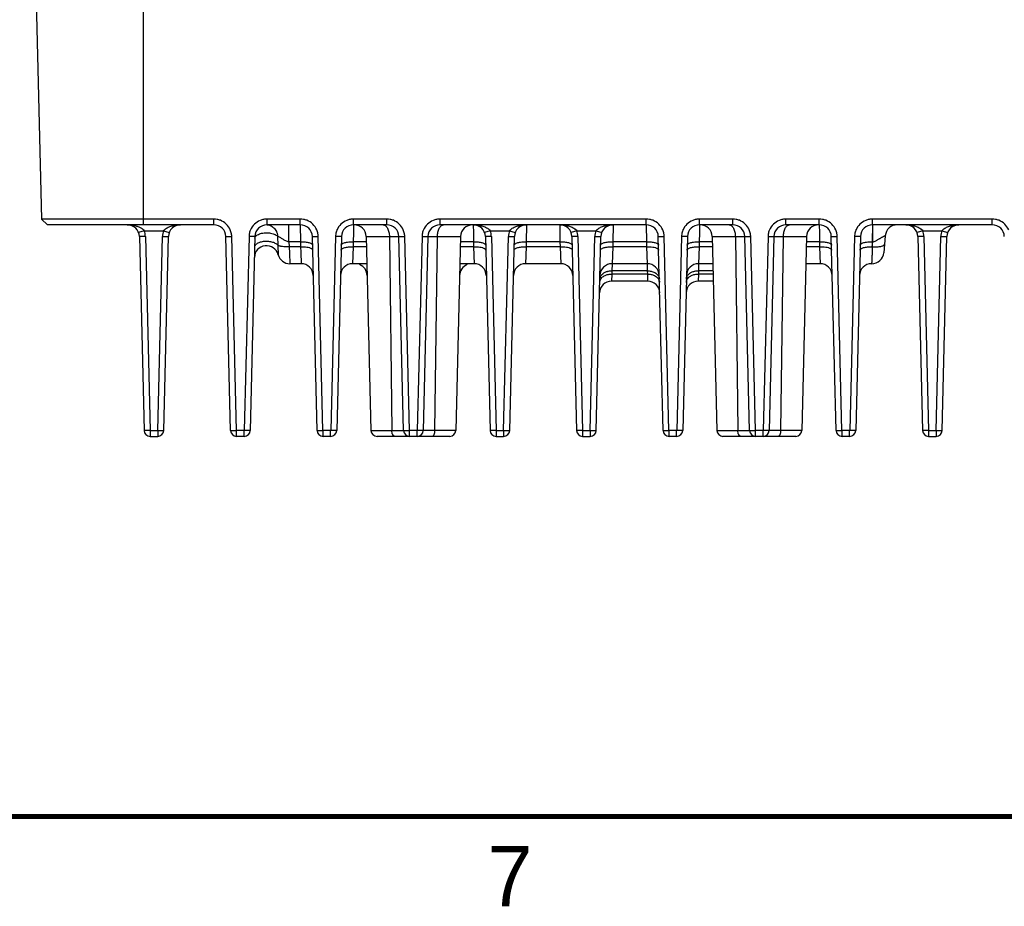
# Model space of a CAD drawing. Header units: inches. Extents: x 0 to 34, y 0 to 22.
# Tile 2 of 126: x 4.3 to 8.4, y 0.1 to 3.8. Entities that reach past the tile are written whole.
import ezdxf

# ---------------------------------------------------------------- set-up
doc = ezdxf.new("R2010")
doc.units = ezdxf.units.IN
doc.header["$LTSCALE"] = 1.87
doc.header["$MEASUREMENT"] = 0
doc.layers.get('0').update_dxf_attribs({"linetype": 'CONTINUOUS'})
doc.styles.add('TEXTSTYLE_2', font='txt')

msp = doc.modelspace()

# ---------------------------------------------------------------- linework, layer by layer
at = {"color": 7, "linetype": 'CONTINUOUS'}
for p, q in [((4.831, 2.9475), (4.831, 4.7225)), ((4.387, 3.8725), (4.409, 2.9713)), ((4.4334, 2.9475), (4.409, 2.9713)), ((5.1218, 2.9713), (4.409, 2.9713)), ((5.1218, 2.9475), (4.4334, 2.9475)), ((5.1218, 2.9475), (5.1218, 2.9713)), ((5.3422, 2.9475), (5.3422, 2.9713)), ((5.4798, 2.9713), (5.3422, 2.9713)), ((5.4798, 2.9475), (5.3422, 2.9475)), ((5.4319, 2.8771), (5.4319, 2.9475)), ((5.4798, 2.9475), (5.4798, 2.9713)), ((5.4798, 2.9475), (5.4807, 2.8771)), ((5.7, 2.9361), (5.6997, 2.9142)), ((5.7002, 2.9475), (5.7, 2.9361)), ((5.7002, 2.9475), (5.7002, 2.9713)), ((5.8378, 2.9713), (5.7002, 2.9713)), ((5.8378, 2.9475), (5.7002, 2.9475)), ((5.8378, 2.9475), (5.8378, 2.9713)), ((6.0582, 2.9475), (6.0582, 2.9713)), ((6.9118, 2.9713), (6.0582, 2.9713)), ((6.9118, 2.9475), (6.0582, 2.9475)), ((6.1958, 2.9475), (6.1959, 2.9432)), ((6.1959, 2.9432), (6.1962, 2.9182)), ((6.4162, 2.9475), (6.4153, 2.8771)), ((6.5538, 2.9475), (6.5547, 2.8771)), ((6.7742, 2.9475), (6.7733, 2.8771)), ((6.9118, 2.9475), (6.9118, 2.9713)), ((6.9118, 2.9475), (6.9127, 2.8771)), ((7.132, 2.9361), (7.1317, 2.9142)), ((7.1322, 2.9475), (7.132, 2.9361)), ((7.1322, 2.9475), (7.1322, 2.9713)), ((7.2698, 2.9713), (7.1322, 2.9713)), ((7.2698, 2.9475), (7.1322, 2.9475)), ((7.2698, 2.9475), (7.2698, 2.9713)), ((7.4902, 2.9475), (7.4902, 2.9713)), ((7.6278, 2.9713), (7.4902, 2.9713)), ((7.6278, 2.9475), (7.4902, 2.9475)), ((7.6278, 2.9475), (7.6278, 2.9713)), ((7.6278, 2.9475), (7.6279, 2.9432)), ((7.6279, 2.9432), (7.6282, 2.9182)), ((7.8482, 2.9475), (7.8473, 2.8771)), ((7.8482, 2.9475), (7.8482, 2.9713)), ((8.3438, 2.9713), (7.8482, 2.9713)), ((8.3438, 2.9475), (7.8482, 2.9475)), ((7.85, 2.928), (7.85, 2.9475)), ((8.3438, 2.9475), (8.3438, 2.9713)), ((4.8341, 2.9231), (4.8106, 2.915)), ((4.8138, 2.8987), (4.8334, 2.0969)), ((4.8388, 2.8987), (4.8138, 2.8987)), ((4.8341, 2.9231), (4.9139, 2.9231)), ((4.8388, 2.8987), (4.8584, 2.0969)), ((4.8896, 2.0969), (4.9092, 2.8987)), ((4.9092, 2.8987), (4.9342, 2.8987)), ((4.9139, 2.9231), (4.9373, 2.915)), ((4.9146, 2.0969), (4.9342, 2.8987)), ((5.1914, 2.0969), (5.1718, 2.8987)), ((5.1718, 2.8987), (5.1962, 2.8987)), ((5.2158, 2.0963), (5.1962, 2.8987)), ((5.2678, 2.8987), (5.2482, 2.0963)), ((5.2922, 2.8987), (5.2678, 2.8987)), ((5.2922, 2.8987), (5.2726, 2.0969)), ((5.3861, 2.9008), (5.3874, 2.8625)), ((5.5494, 2.0969), (5.5298, 2.8987)), ((5.5298, 2.8987), (5.5542, 2.8987)), ((5.5738, 2.0963), (5.5542, 2.8987)), ((5.6258, 2.8987), (5.6062, 2.0963)), ((5.6502, 2.8987), (5.6258, 2.8987)), ((5.6502, 2.8987), (5.6306, 2.0969)), ((5.6997, 2.9142), (5.6993, 2.8771)), ((5.7528, 2.8987), (5.7724, 2.0969)), ((5.7528, 2.8987), (5.9122, 2.8987)), ((5.8486, 2.8987), (5.8586, 2.0969)), ((5.9074, 2.0969), (5.8878, 2.8987)), ((5.9318, 2.0963), (5.9122, 2.8987)), ((5.9838, 2.8987), (5.9642, 2.0963)), ((5.9838, 2.8987), (6.1432, 2.8987)), ((6.0082, 2.8987), (5.9886, 2.0969)), ((6.0374, 2.0969), (6.0473, 2.8987)), ((6.1432, 2.8987), (6.1236, 2.0969)), ((6.1962, 2.9182), (6.1967, 2.8771)), ((6.2661, 2.9231), (6.2426, 2.915)), ((6.2458, 2.8987), (6.2654, 2.0969)), ((6.2708, 2.8987), (6.2458, 2.8987)), ((6.2661, 2.9231), (6.3459, 2.9231)), ((6.2708, 2.8987), (6.2904, 2.0969)), ((6.3216, 2.0969), (6.3412, 2.8987)), ((6.3412, 2.8987), (6.3662, 2.8987)), ((6.3459, 2.9231), (6.3693, 2.915)), ((6.3466, 2.0969), (6.3662, 2.8987)), ((6.6241, 2.9231), (6.6006, 2.915)), ((6.6038, 2.8987), (6.6234, 2.0969)), ((6.6288, 2.8987), (6.6038, 2.8987)), ((6.6241, 2.9231), (6.7039, 2.9231)), ((6.6288, 2.8987), (6.6484, 2.0969)), ((6.6796, 2.0969), (6.6992, 2.8987)), ((6.6992, 2.8987), (6.7242, 2.8987)), ((6.7039, 2.9231), (6.7273, 2.915)), ((6.7046, 2.0969), (6.7242, 2.8987)), ((6.9814, 2.0969), (6.9618, 2.8987)), ((6.9618, 2.8987), (6.9862, 2.8987)), ((7.0058, 2.0963), (6.9862, 2.8987)), ((7.0578, 2.8987), (7.0382, 2.0963)), ((7.0822, 2.8987), (7.0578, 2.8987)), ((7.0822, 2.8987), (7.0626, 2.0969)), ((7.1317, 2.9142), (7.1313, 2.8771)), ((7.1848, 2.8987), (7.2044, 2.0969)), ((7.1848, 2.8987), (7.3442, 2.8987)), ((7.2806, 2.8987), (7.2906, 2.0969)), ((7.3394, 2.0969), (7.3198, 2.8987)), ((7.3638, 2.0963), (7.3442, 2.8987)), ((7.4158, 2.8987), (7.3962, 2.0963)), ((7.4158, 2.8987), (7.5752, 2.8987)), ((7.4402, 2.8987), (7.4206, 2.0969)), ((7.4694, 2.0969), (7.4793, 2.8987)), ((7.5752, 2.8987), (7.5556, 2.0969)), ((7.6282, 2.9182), (7.6287, 2.8771)), ((7.6974, 2.0969), (7.6778, 2.8987)), ((7.6778, 2.8987), (7.7022, 2.8987)), ((7.7218, 2.0963), (7.7022, 2.8987)), ((7.7738, 2.8987), (7.7542, 2.0963)), ((7.7982, 2.8987), (7.7738, 2.8987)), ((7.7982, 2.8987), (7.7786, 2.0969)), ((7.85, 2.8771), (7.85, 2.928)), ((7.9011, 2.9018), (7.895, 2.8321)), ((8.0561, 2.9231), (8.0326, 2.915)), ((8.0358, 2.8987), (8.0554, 2.0969)), ((8.0608, 2.8987), (8.0358, 2.8987)), ((8.0561, 2.9231), (8.1359, 2.9231)), ((8.0608, 2.8987), (8.0804, 2.0969)), ((8.1116, 2.0969), (8.1312, 2.8987)), ((8.1312, 2.8987), (8.1562, 2.8987)), ((8.1359, 2.9231), (8.1593, 2.915)), ((8.1366, 2.0969), (8.1562, 2.8987)), ((5.3874, 2.8625), (5.3884, 2.8238)), ((5.4319, 2.8771), (5.4337, 2.8568)), ((5.4807, 2.8771), (5.4319, 2.8771)), ((5.4812, 2.8568), (5.4337, 2.8568)), ((5.4337, 2.8568), (5.4349, 2.8301)), ((5.4807, 2.8771), (5.4812, 2.8568)), ((5.4812, 2.8568), (5.482, 2.8346)), ((5.6988, 2.8568), (5.6962, 2.7865)), ((5.6993, 2.8771), (5.6988, 2.8568)), ((5.7538, 2.8568), (5.6988, 2.8568)), ((5.7533, 2.8771), (5.6993, 2.8771)), ((6.1972, 2.8568), (6.1421, 2.8568)), ((6.1967, 2.8771), (6.1426, 2.8771)), ((6.1967, 2.8771), (6.1972, 2.8568)), ((6.1972, 2.8568), (6.1997, 2.7865)), ((6.4148, 2.8568), (6.4122, 2.7865)), ((6.4153, 2.8771), (6.4148, 2.8568)), ((6.5552, 2.8568), (6.4148, 2.8568)), ((6.5547, 2.8771), (6.4153, 2.8771)), ((6.5547, 2.8771), (6.5552, 2.8568)), ((6.5552, 2.8568), (6.5577, 2.7865)), ((6.7728, 2.8568), (6.7702, 2.7865)), ((6.7733, 2.8771), (6.7728, 2.8568)), ((6.9132, 2.8568), (6.7728, 2.8568)), ((6.9127, 2.8771), (6.7733, 2.8771)), ((6.9127, 2.8771), (6.9132, 2.8568)), ((6.9132, 2.8568), (6.9157, 2.7865)), ((7.1308, 2.8568), (7.1282, 2.7865)), ((7.1313, 2.8771), (7.1308, 2.8568)), ((7.1858, 2.8568), (7.1308, 2.8568)), ((7.1853, 2.8771), (7.1313, 2.8771)), ((7.6292, 2.8568), (7.5741, 2.8568)), ((7.6287, 2.8771), (7.5746, 2.8771)), ((7.6287, 2.8771), (7.6292, 2.8568)), ((7.6292, 2.8568), (7.6317, 2.7865)), ((7.8473, 2.8771), (7.8475, 2.8568)), ((7.85, 2.8771), (7.8473, 2.8771)), ((7.8475, 2.8568), (7.85, 2.8771)), ((5.4349, 2.8301), (5.4368, 2.7865)), ((5.482, 2.8346), (5.4837, 2.7865)), ((5.4837, 2.7865), (5.4368, 2.7865)), ((5.7555, 2.7865), (5.6962, 2.7865)), ((6.1997, 2.7865), (6.1404, 2.7865)), ((6.5577, 2.7865), (6.4122, 2.7865)), ((6.7702, 2.7865), (6.7699, 2.7572)), ((6.9157, 2.7865), (6.7702, 2.7865)), ((6.9157, 2.7865), (6.9161, 2.7572)), ((7.1282, 2.7865), (7.1279, 2.7572)), ((7.1875, 2.7865), (7.1282, 2.7865)), ((7.6317, 2.7865), (7.5724, 2.7865)), ((6.7695, 2.7438), (6.7685, 2.7145)), ((6.7699, 2.7572), (6.7695, 2.7438)), ((6.9164, 2.7438), (6.7695, 2.7438)), ((6.9161, 2.7572), (6.7699, 2.7572)), ((6.9161, 2.7572), (6.9164, 2.7438)), ((6.9164, 2.7438), (6.9175, 2.7145)), ((7.1275, 2.7438), (7.1265, 2.7145)), ((7.1279, 2.7572), (7.1275, 2.7438)), ((7.1886, 2.7438), (7.1275, 2.7438)), ((7.1882, 2.7572), (7.1279, 2.7572)), ((6.9175, 2.7145), (6.7685, 2.7145)), ((7.1893, 2.7145), (7.1265, 2.7145)), ((4.8584, 2.0969), (4.8334, 2.0969)), ((4.8584, 2.0969), (4.8584, 2.0725)), ((4.8584, 2.0969), (4.8896, 2.0969)), ((4.8896, 2.0969), (4.8896, 2.0725)), ((4.8896, 2.0969), (4.9146, 2.0969)), ((5.1914, 2.0969), (5.2158, 2.0969)), ((5.2482, 2.0963), (5.2158, 2.0963)), ((5.2164, 2.0725), (5.2164, 2.0963)), ((5.2476, 2.0725), (5.2476, 2.0963)), ((5.2726, 2.0969), (5.2482, 2.0969)), ((5.5494, 2.0969), (5.5738, 2.0969)), ((5.6062, 2.0963), (5.5738, 2.0963)), ((5.5744, 2.0725), (5.5744, 2.0963)), ((5.6056, 2.0725), (5.6056, 2.0963)), ((5.6306, 2.0969), (5.6062, 2.0969)), ((5.7724, 2.0969), (5.9318, 2.0969)), ((5.9642, 2.0963), (5.9318, 2.0963)), ((5.9324, 2.0725), (5.9324, 2.0963)), ((5.9636, 2.0725), (5.9636, 2.0963)), ((6.1236, 2.0969), (5.9642, 2.0969)), ((6.2904, 2.0969), (6.2654, 2.0969)), ((6.2904, 2.0969), (6.2904, 2.0725)), ((6.2904, 2.0969), (6.3216, 2.0969)), ((6.3216, 2.0969), (6.3216, 2.0725)), ((6.3216, 2.0969), (6.3466, 2.0969)), ((6.6484, 2.0969), (6.6234, 2.0969)), ((6.6484, 2.0969), (6.6484, 2.0725)), ((6.6484, 2.0969), (6.6796, 2.0969)), ((6.6796, 2.0969), (6.6796, 2.0725)), ((6.6796, 2.0969), (6.7046, 2.0969)), ((6.9814, 2.0969), (7.0058, 2.0969)), ((7.0382, 2.0963), (7.0058, 2.0963)), ((7.0064, 2.0725), (7.0064, 2.0963)), ((7.0376, 2.0725), (7.0376, 2.0963)), ((7.0626, 2.0969), (7.0382, 2.0969)), ((7.2044, 2.0969), (7.3638, 2.0969)), ((7.3962, 2.0963), (7.3638, 2.0963)), ((7.3644, 2.0725), (7.3644, 2.0963)), ((7.3956, 2.0725), (7.3956, 2.0963)), ((7.5556, 2.0969), (7.3962, 2.0969)), ((7.6974, 2.0969), (7.7218, 2.0969)), ((7.7542, 2.0963), (7.7218, 2.0963)), ((7.7224, 2.0725), (7.7224, 2.0963)), ((7.7536, 2.0725), (7.7536, 2.0963)), ((7.7786, 2.0969), (7.7542, 2.0969)), ((8.0804, 2.0969), (8.0554, 2.0969)), ((8.0804, 2.0969), (8.0804, 2.0725)), ((8.0804, 2.0969), (8.1116, 2.0969)), ((8.1116, 2.0969), (8.1116, 2.0725)), ((8.1116, 2.0969), (8.1366, 2.0969)), ((4.8584, 2.0725), (4.8896, 2.0725)), ((5.2476, 2.0725), (5.2164, 2.0725)), ((5.6056, 2.0725), (5.5744, 2.0725)), ((6.0985, 2.0725), (5.7974, 2.0725)), ((6.2904, 2.0725), (6.3216, 2.0725)), ((6.6484, 2.0725), (6.6796, 2.0725)), ((7.0376, 2.0725), (7.0064, 2.0725)), ((7.5305, 2.0725), (7.2294, 2.0725)), ((7.7536, 2.0725), (7.7224, 2.0725)), ((8.0804, 2.0725), (8.1116, 2.0725))]:
    msp.add_line(p, q, dxfattribs=at)
at = {"color": 7, "linetype": 'CONTINUOUS', "const_width": 0.02}
msp.add_lwpolyline([(0.5, 0.5), (33.5, 0.5)], dxfattribs=at)
at = {"color": 7, "linetype": 'CONTINUOUS'}
for centre, radius, start, end in [((4.7638, 2.8975), 0.05, 1.4, 90), ((4.9842, 2.8975), 0.05, 90, 178.6), ((5.1218, 2.8975), 0.05, 1.4, 90), ((5.3422, 2.8975), 0.05, 90, 178.6), ((5.4798, 2.8975), 0.05, 1.4, 90), ((5.7002, 2.8975), 0.05, 90, 178.6), ((5.7028, 2.8975), 0.05, 1.4, 90), ((5.8378, 2.8975), 0.05, 1.4, 90), ((6.0582, 2.8975), 0.05, 90, 178.6), ((6.1932, 2.8975), 0.05, 90, 178.6), ((6.1958, 2.8975), 0.05, 1.4, 90), ((6.4162, 2.8975), 0.05, 90, 178.6), ((6.5538, 2.8975), 0.05, 1.4, 90), ((6.7742, 2.8975), 0.05, 90, 178.6), ((6.9118, 2.8975), 0.05, 1.4, 90), ((7.1322, 2.8975), 0.05, 90, 178.6), ((7.1348, 2.8975), 0.05, 1.4, 90), ((7.2698, 2.8975), 0.05, 1.4, 90), ((7.4902, 2.8975), 0.05, 90, 178.6), ((7.6252, 2.8975), 0.05, 90, 178.6), ((7.6278, 2.8975), 0.05, 1.4, 90), ((7.8482, 2.8975), 0.05, 90, 178.6), ((7.9509, 2.8975), 0.05, 90, 175), ((7.9858, 2.8975), 0.05, 1.4, 90), ((8.2062, 2.8975), 0.05, 90, 178.6), ((8.3438, 2.8975), 0.05, 1.4, 90), ((4.7934, 2.887), 0.0547, 53.5206, 57.2637), ((4.7638, 2.8969), 0.075, 1.3957, 20.4645), ((4.9841, 2.8969), 0.075, 159.5355, 178.6043), ((5.131, 2.8982), 0.0652, 0.4728, 5.0629), ((5.3319, 2.8983), 0.0641, 175.0517, 179.6342), ((5.489, 2.8982), 0.0652, 0.4728, 5.0629), ((5.6899, 2.8983), 0.0641, 175.0517, 179.6342), ((5.847, 2.8982), 0.0652, 0.4728, 5.0629), ((6.0479, 2.8983), 0.0641, 175.0517, 179.6342), ((6.1958, 2.8969), 0.075, 1.3957, 20.4645), ((6.4161, 2.8969), 0.075, 159.5355, 178.6043), ((6.5538, 2.8969), 0.075, 1.3957, 20.4645), ((6.7741, 2.8969), 0.075, 159.5355, 178.6043), ((6.921, 2.8982), 0.0652, 0.4728, 5.0629), ((7.1219, 2.8983), 0.0641, 175.0517, 179.6342), ((7.279, 2.8982), 0.0652, 0.4728, 5.0629), ((7.4799, 2.8983), 0.0641, 175.0517, 179.6342), ((7.637, 2.8982), 0.0652, 0.4728, 5.0629), ((7.8379, 2.8983), 0.0641, 175.0517, 179.6342), ((7.9858, 2.8969), 0.075, 1.3957, 20.4645), ((8.2061, 2.8969), 0.075, 159.5355, 178.6043), ((5.34, 2.8112), 0.05, 14.6519, 178.6), ((5.4368, 2.8365), 0.05, 194.6519, 270), ((7.8452, 2.8365), 0.05, 269.4611, 355), ((5.4837, 2.7365), 0.05, 1.4, 90), ((5.6962, 2.7365), 0.05, 90, 178.6), ((5.7067, 2.7365), 0.05, 1.4, 67.85), ((6.1892, 2.7365), 0.05, 112.15, 178.6), ((6.1997, 2.7365), 0.05, 1.4, 90), ((6.4122, 2.7365), 0.05, 90, 178.6), ((6.5577, 2.7365), 0.05, 1.4, 90), ((6.7702, 2.7365), 0.05, 90, 178.6), ((6.9157, 2.7365), 0.05, 1.4, 90), ((7.1282, 2.7365), 0.05, 90, 178.6), ((7.6317, 2.7365), 0.05, 1.4, 90), ((7.8442, 2.7365), 0.05, 89.4611, 178.6), ((6.7685, 2.6645), 0.05, 90, 178.6), ((6.9175, 2.6645), 0.05, 1.4, 90), ((7.1265, 2.6645), 0.05, 90, 178.6), ((4.8584, 2.0975), 0.025, 181.4, 270), ((4.8896, 2.0975), 0.025, 270, 358.6), ((5.2164, 2.0975), 0.025, 181.4, 270), ((5.2476, 2.0975), 0.025, 270, 358.6), ((5.5744, 2.0975), 0.025, 181.4, 270), ((5.6056, 2.0975), 0.025, 270, 358.6), ((5.7974, 2.0975), 0.025, 181.4, 270), ((5.9324, 2.0975), 0.025, 181.4, 270), ((5.9636, 2.0975), 0.025, 270, 358.6), ((6.0986, 2.0975), 0.025, 270, 358.6), ((6.2904, 2.0975), 0.025, 181.4, 270), ((6.3216, 2.0975), 0.025, 270, 358.6), ((6.6484, 2.0975), 0.025, 181.4, 270), ((6.6796, 2.0975), 0.025, 270, 358.6), ((7.0064, 2.0975), 0.025, 181.4, 270), ((7.0376, 2.0975), 0.025, 270, 358.6), ((7.2294, 2.0975), 0.025, 181.4, 270), ((7.3644, 2.0975), 0.025, 181.4, 270), ((7.3956, 2.0975), 0.025, 270, 358.6), ((7.5306, 2.0975), 0.025, 270, 358.6), ((7.7224, 2.0975), 0.025, 181.4, 270), ((7.7536, 2.0975), 0.025, 270, 358.6), ((8.0804, 2.0975), 0.025, 181.4, 270), ((8.1116, 2.0975), 0.025, 270, 358.6)]:
    msp.add_arc(centre, radius, start, end, dxfattribs=at)
for points, knots in [([(4.7638, 2.9475), (4.7697, 2.9475), (4.7814, 2.9468), (4.793, 2.9447), (4.7987, 2.9432)], [0, 0, 0, 0, 0.498684, 1, 1, 1, 1]), ([(4.7987, 2.9432), (4.8029, 2.9421), (4.8113, 2.9393), (4.8192, 2.9354), (4.8229, 2.9331)], [0, 0, 0, 0, 0.495852, 1, 1, 1, 1]), ([(4.9221, 2.931), (4.9265, 2.9343), (4.9364, 2.9394), (4.9521, 2.9442), (4.9681, 2.9469), (4.9788, 2.9475), (4.9842, 2.9475)], [0, 0, 0, 0, 0.255681, 0.50593, 0.753475, 1, 1, 1, 1]), ([(5.1492, 2.966), (5.1448, 2.9678), (5.1358, 2.9705), (5.1264, 2.9714), (5.1218, 2.9713)], [0, 0, 0, 0, 0.506129, 1, 1, 1, 1]), ([(5.19, 2.9266), (5.1861, 2.9354), (5.1749, 2.9518), (5.1582, 2.9624), (5.1492, 2.966)], [0, 0, 0, 0, 0.501477, 1, 1, 1, 1]), ([(5.3141, 2.9658), (5.3052, 2.9621), (5.2886, 2.9513), (5.2775, 2.9348), (5.2737, 2.926)], [0, 0, 0, 0, 0.501431, 1, 1, 1, 1]), ([(5.3422, 2.9713), (5.3374, 2.9714), (5.3278, 2.9704), (5.3186, 2.9676), (5.3141, 2.9658)], [0, 0, 0, 0, 0.496494, 1, 1, 1, 1]), ([(5.3422, 2.9475), (5.3468, 2.9475), (5.3542, 2.9458), (5.3632, 2.941), (5.3701, 2.9356), (5.3762, 2.9287), (5.3804, 2.9218), (5.3829, 2.9157), (5.385, 2.9093), (5.3859, 2.9042), (5.3861, 2.9008)], [0, 0, 0, 0, 0.198887, 0.313911, 0.438423, 0.570759, 0.709298, 0.780441, 0.852834, 1, 1, 1, 1]), ([(5.5072, 2.966), (5.5028, 2.9678), (5.4938, 2.9705), (5.4844, 2.9714), (5.4798, 2.9713)], [0, 0, 0, 0, 0.506129, 1, 1, 1, 1]), ([(5.548, 2.9266), (5.5441, 2.9354), (5.5329, 2.9518), (5.5162, 2.9624), (5.5072, 2.966)], [0, 0, 0, 0, 0.501477, 1, 1, 1, 1]), ([(5.6721, 2.9658), (5.6632, 2.9621), (5.6466, 2.9513), (5.6355, 2.9348), (5.6317, 2.926)], [0, 0, 0, 0, 0.501431, 1, 1, 1, 1]), ([(5.7002, 2.9713), (5.6954, 2.9714), (5.6858, 2.9704), (5.6766, 2.9676), (5.6721, 2.9658)], [0, 0, 0, 0, 0.496494, 1, 1, 1, 1]), ([(5.8232, 2.9475), (5.8248, 2.9475), (5.8283, 2.9468), (5.8331, 2.9438), (5.8375, 2.9392), (5.8398, 2.9354), (5.8409, 2.9333)], [0, 0, 0, 0, 0.208473, 0.437717, 0.700011, 1, 1, 1, 1]), ([(5.8652, 2.966), (5.8608, 2.9678), (5.8518, 2.9705), (5.8424, 2.9714), (5.8378, 2.9713)], [0, 0, 0, 0, 0.506129, 1, 1, 1, 1]), ([(5.906, 2.9266), (5.9021, 2.9354), (5.8909, 2.9518), (5.8742, 2.9624), (5.8652, 2.966)], [0, 0, 0, 0, 0.501477, 1, 1, 1, 1]), ([(6.0301, 2.9658), (6.0212, 2.9621), (6.0046, 2.9513), (5.9935, 2.9348), (5.9897, 2.926)], [0, 0, 0, 0, 0.501431, 1, 1, 1, 1]), ([(6.0582, 2.9713), (6.0534, 2.9714), (6.0438, 2.9704), (6.0346, 2.9676), (6.0301, 2.9658)], [0, 0, 0, 0, 0.496494, 1, 1, 1, 1]), ([(6.0495, 2.9175), (6.0501, 2.9203), (6.0516, 2.9257), (6.0547, 2.9331), (6.0585, 2.9392), (6.0616, 2.9425), (6.0632, 2.9438)], [0, 0, 0, 0, 0.290418, 0.556142, 0.792949, 1, 1, 1, 1]), ([(6.0632, 2.9438), (6.0646, 2.9449), (6.0676, 2.9468), (6.0711, 2.9475), (6.0728, 2.9475)], [0, 0, 0, 0, 0.523727, 1, 1, 1, 1]), ([(6.1958, 2.9475), (6.2011, 2.9475), (6.2119, 2.9469), (6.2279, 2.9442), (6.2435, 2.9394), (6.2534, 2.9343), (6.2579, 2.931)], [0, 0, 0, 0, 0.246525, 0.494074, 0.744319, 1, 1, 1, 1]), ([(6.3541, 2.931), (6.3585, 2.9343), (6.3684, 2.9394), (6.3841, 2.9442), (6.4001, 2.9469), (6.4108, 2.9475), (6.4162, 2.9475)], [0, 0, 0, 0, 0.255681, 0.50593, 0.753475, 1, 1, 1, 1]), ([(6.5538, 2.9475), (6.5591, 2.9475), (6.5699, 2.9469), (6.5859, 2.9442), (6.6015, 2.9394), (6.6114, 2.9343), (6.6159, 2.931)], [0, 0, 0, 0, 0.246525, 0.494074, 0.744319, 1, 1, 1, 1]), ([(6.7121, 2.931), (6.7165, 2.9343), (6.7264, 2.9394), (6.7421, 2.9442), (6.7581, 2.9469), (6.7688, 2.9475), (6.7742, 2.9475)], [0, 0, 0, 0, 0.255681, 0.50593, 0.753475, 1, 1, 1, 1]), ([(6.9392, 2.966), (6.9348, 2.9678), (6.9258, 2.9705), (6.9164, 2.9714), (6.9118, 2.9713)], [0, 0, 0, 0, 0.506129, 1, 1, 1, 1]), ([(6.98, 2.9266), (6.9761, 2.9354), (6.9649, 2.9518), (6.9482, 2.9624), (6.9392, 2.966)], [0, 0, 0, 0, 0.501477, 1, 1, 1, 1]), ([(7.1041, 2.9658), (7.0952, 2.9621), (7.0786, 2.9513), (7.0675, 2.9348), (7.0637, 2.926)], [0, 0, 0, 0, 0.501431, 1, 1, 1, 1]), ([(7.1322, 2.9713), (7.1274, 2.9714), (7.1178, 2.9704), (7.1086, 2.9676), (7.1041, 2.9658)], [0, 0, 0, 0, 0.496494, 1, 1, 1, 1]), ([(7.2552, 2.9475), (7.2568, 2.9475), (7.2603, 2.9468), (7.2651, 2.9438), (7.2695, 2.9392), (7.2718, 2.9354), (7.2729, 2.9333)], [0, 0, 0, 0, 0.208473, 0.437717, 0.700011, 1, 1, 1, 1]), ([(7.2972, 2.966), (7.2928, 2.9678), (7.2838, 2.9705), (7.2744, 2.9714), (7.2698, 2.9713)], [0, 0, 0, 0, 0.506129, 1, 1, 1, 1]), ([(7.338, 2.9266), (7.3341, 2.9354), (7.3229, 2.9518), (7.3062, 2.9624), (7.2972, 2.966)], [0, 0, 0, 0, 0.501477, 1, 1, 1, 1]), ([(7.4621, 2.9658), (7.4532, 2.9621), (7.4366, 2.9513), (7.4255, 2.9348), (7.4217, 2.926)], [0, 0, 0, 0, 0.501431, 1, 1, 1, 1]), ([(7.4902, 2.9713), (7.4854, 2.9714), (7.4758, 2.9704), (7.4666, 2.9676), (7.4621, 2.9658)], [0, 0, 0, 0, 0.496494, 1, 1, 1, 1]), ([(7.4815, 2.9175), (7.4821, 2.9203), (7.4836, 2.9257), (7.4867, 2.9331), (7.4905, 2.9392), (7.4936, 2.9425), (7.4952, 2.9438)], [0, 0, 0, 0, 0.290418, 0.556142, 0.792949, 1, 1, 1, 1]), ([(7.4952, 2.9438), (7.4966, 2.9449), (7.4996, 2.9468), (7.5031, 2.9475), (7.5048, 2.9475)], [0, 0, 0, 0, 0.523727, 1, 1, 1, 1]), ([(7.6552, 2.966), (7.6508, 2.9678), (7.6418, 2.9705), (7.6324, 2.9714), (7.6278, 2.9713)], [0, 0, 0, 0, 0.506129, 1, 1, 1, 1]), ([(7.696, 2.9266), (7.6921, 2.9354), (7.6809, 2.9518), (7.6642, 2.9624), (7.6552, 2.966)], [0, 0, 0, 0, 0.501477, 1, 1, 1, 1]), ([(7.8201, 2.9658), (7.8112, 2.9621), (7.7946, 2.9513), (7.7835, 2.9348), (7.7797, 2.926)], [0, 0, 0, 0, 0.501431, 1, 1, 1, 1]), ([(7.8482, 2.9713), (7.8434, 2.9714), (7.8338, 2.9704), (7.8246, 2.9676), (7.8201, 2.9658)], [0, 0, 0, 0, 0.496494, 1, 1, 1, 1]), ([(7.9858, 2.9475), (7.9911, 2.9475), (8.0019, 2.9469), (8.0179, 2.9442), (8.0335, 2.9394), (8.0434, 2.9343), (8.0479, 2.931)], [0, 0, 0, 0, 0.246525, 0.494074, 0.744319, 1, 1, 1, 1]), ([(8.1441, 2.931), (8.1485, 2.9343), (8.1584, 2.9394), (8.1741, 2.9442), (8.1901, 2.9469), (8.2008, 2.9475), (8.2062, 2.9475)], [0, 0, 0, 0, 0.255681, 0.50593, 0.753475, 1, 1, 1, 1]), ([(8.3712, 2.966), (8.3668, 2.9678), (8.3578, 2.9705), (8.3484, 2.9714), (8.3438, 2.9713)], [0, 0, 0, 0, 0.506129, 1, 1, 1, 1]), ([(8.412, 2.9266), (8.4081, 2.9354), (8.3969, 2.9518), (8.3802, 2.9624), (8.3712, 2.966)], [0, 0, 0, 0, 0.501477, 1, 1, 1, 1]), ([(4.8259, 2.931), (4.8266, 2.9305), (4.8296, 2.9281), (4.8324, 2.9254), (4.8341, 2.9231)], [0, 0, 0, 0, 0.249016, 1, 1, 1, 1]), ([(4.9139, 2.9231), (4.9144, 2.9239), (4.9169, 2.9268), (4.9198, 2.9293), (4.9221, 2.931)], [0, 0, 0, 0, 0.251142, 1, 1, 1, 1]), ([(5.1959, 2.9039), (5.1957, 2.9058), (5.1947, 2.9136), (5.1924, 2.9212), (5.19, 2.9266)], [0, 0, 0, 0, 0.248311, 1, 1, 1, 1]), ([(5.2737, 2.926), (5.2729, 2.9242), (5.2702, 2.9171), (5.2685, 2.9095), (5.268, 2.9038)], [0, 0, 0, 0, 0.253765, 1, 1, 1, 1]), ([(5.292, 2.8916), (5.292, 2.8925), (5.2923, 2.8943), (5.2937, 2.8979), (5.2955, 2.9002), (5.297, 2.9017)], [0, 0, 0, 0, 0.228807, 0.467755, 1, 1, 1, 1]), ([(5.297, 2.9017), (5.2988, 2.9034), (5.3031, 2.9064), (5.3079, 2.9086), (5.3106, 2.9096)], [0, 0, 0, 0, 0.460937, 1, 1, 1, 1]), ([(5.3106, 2.9096), (5.3136, 2.9107), (5.3201, 2.9125), (5.3303, 2.9141), (5.3411, 2.9145), (5.3519, 2.9138), (5.3623, 2.9121), (5.3717, 2.9093), (5.3797, 2.9056), (5.3842, 2.9025), (5.3861, 2.9008)], [0, 0, 0, 0, 0.122039, 0.254405, 0.392587, 0.53145, 0.665828, 0.791159, 0.903507, 1, 1, 1, 1]), ([(5.3861, 2.9008), (5.3874, 2.9001), (5.3903, 2.8984), (5.3969, 2.8947), (5.4042, 2.8905), (5.4121, 2.8859), (5.4183, 2.8823), (5.4248, 2.8791), (5.4295, 2.8775), (5.4319, 2.8771)], [0, 0, 0, 0, 0.085977, 0.190976, 0.440666, 0.577241, 0.717303, 0.858689, 1, 1, 1, 1]), ([(5.5539, 2.9039), (5.5537, 2.9058), (5.5527, 2.9136), (5.5504, 2.9212), (5.548, 2.9266)], [0, 0, 0, 0, 0.248311, 1, 1, 1, 1]), ([(5.6317, 2.926), (5.6309, 2.9242), (5.6282, 2.9171), (5.6265, 2.9095), (5.626, 2.9038)], [0, 0, 0, 0, 0.253765, 1, 1, 1, 1]), ([(5.8409, 2.9333), (5.8422, 2.9309), (5.8444, 2.9257), (5.8459, 2.9203), (5.8465, 2.9175)], [0, 0, 0, 0, 0.4778, 1, 1, 1, 1]), ([(5.8465, 2.9175), (5.8472, 2.9144), (5.8482, 2.9082), (5.8486, 2.9019), (5.8486, 2.8987)], [0, 0, 0, 0, 0.493182, 1, 1, 1, 1]), ([(5.9119, 2.9039), (5.9117, 2.9058), (5.9107, 2.9136), (5.9084, 2.9212), (5.906, 2.9266)], [0, 0, 0, 0, 0.248311, 1, 1, 1, 1]), ([(5.9897, 2.926), (5.9889, 2.9242), (5.9862, 2.9171), (5.9845, 2.9095), (5.984, 2.9038)], [0, 0, 0, 0, 0.253765, 1, 1, 1, 1]), ([(6.0473, 2.8987), (6.0474, 2.9019), (6.0478, 2.9082), (6.0488, 2.9144), (6.0495, 2.9175)], [0, 0, 0, 0, 0.506818, 1, 1, 1, 1]), ([(6.2579, 2.931), (6.2586, 2.9305), (6.2616, 2.9281), (6.2644, 2.9254), (6.2661, 2.9231)], [0, 0, 0, 0, 0.249016, 1, 1, 1, 1]), ([(6.3459, 2.9231), (6.3464, 2.9239), (6.3489, 2.9268), (6.3518, 2.9293), (6.3541, 2.931)], [0, 0, 0, 0, 0.251142, 1, 1, 1, 1]), ([(6.6159, 2.931), (6.6166, 2.9305), (6.6196, 2.9281), (6.6224, 2.9254), (6.6241, 2.9231)], [0, 0, 0, 0, 0.249016, 1, 1, 1, 1]), ([(6.7039, 2.9231), (6.7044, 2.9239), (6.7069, 2.9268), (6.7098, 2.9293), (6.7121, 2.931)], [0, 0, 0, 0, 0.251142, 1, 1, 1, 1]), ([(6.9859, 2.9039), (6.9857, 2.9058), (6.9847, 2.9136), (6.9824, 2.9212), (6.98, 2.9266)], [0, 0, 0, 0, 0.248311, 1, 1, 1, 1]), ([(7.0637, 2.926), (7.0629, 2.9242), (7.0602, 2.9171), (7.0585, 2.9095), (7.058, 2.9038)], [0, 0, 0, 0, 0.253765, 1, 1, 1, 1]), ([(7.2729, 2.9333), (7.2742, 2.9309), (7.2764, 2.9257), (7.2779, 2.9203), (7.2785, 2.9175)], [0, 0, 0, 0, 0.4778, 1, 1, 1, 1]), ([(7.2785, 2.9175), (7.2792, 2.9144), (7.2802, 2.9082), (7.2806, 2.9019), (7.2806, 2.8987)], [0, 0, 0, 0, 0.493182, 1, 1, 1, 1]), ([(7.3439, 2.9039), (7.3437, 2.9058), (7.3427, 2.9136), (7.3404, 2.9212), (7.338, 2.9266)], [0, 0, 0, 0, 0.248311, 1, 1, 1, 1]), ([(7.4217, 2.926), (7.4209, 2.9242), (7.4182, 2.9171), (7.4165, 2.9095), (7.416, 2.9038)], [0, 0, 0, 0, 0.253765, 1, 1, 1, 1]), ([(7.4793, 2.8987), (7.4794, 2.9019), (7.4798, 2.9082), (7.4808, 2.9144), (7.4815, 2.9175)], [0, 0, 0, 0, 0.506818, 1, 1, 1, 1]), ([(7.7019, 2.9039), (7.7017, 2.9058), (7.7007, 2.9136), (7.6984, 2.9212), (7.696, 2.9266)], [0, 0, 0, 0, 0.248311, 1, 1, 1, 1]), ([(7.7797, 2.926), (7.7789, 2.9242), (7.7762, 2.9171), (7.7745, 2.9095), (7.774, 2.9038)], [0, 0, 0, 0, 0.253765, 1, 1, 1, 1]), ([(7.85, 2.8771), (7.8534, 2.8777), (7.8583, 2.8796), (7.8643, 2.8827), (7.8687, 2.8852), (7.8731, 2.8877), (7.8773, 2.8902), (7.8813, 2.8925), (7.8851, 2.8947), (7.8887, 2.8968), (7.8919, 2.8986), (7.8943, 2.8999), (7.8961, 2.9009), (7.8972, 2.9015), (7.8981, 2.902), (7.899, 2.9024), (7.8996, 2.9027), (7.9002, 2.9029), (7.9006, 2.9029), (7.901, 2.9027), (7.9011, 2.9023), (7.9011, 2.902), (7.9011, 2.9018)], [0, 0, 0, 0, 0.176144, 0.264285, 0.35177, 0.437952, 0.521984, 0.602825, 0.679278, 0.750036, 0.813747, 0.869067, 0.893173, 0.914697, 0.933487, 0.949397, 0.962306, 0.972173, 0.979205, 0.984508, 0.990777, 1, 1, 1, 1]), ([(8.0479, 2.931), (8.0486, 2.9305), (8.0516, 2.9281), (8.0544, 2.9254), (8.0561, 2.9231)], [0, 0, 0, 0, 0.249016, 1, 1, 1, 1]), ([(8.1359, 2.9231), (8.1364, 2.9239), (8.1389, 2.9268), (8.1418, 2.9293), (8.1441, 2.931)], [0, 0, 0, 0, 0.251142, 1, 1, 1, 1]), ([(5.2911, 2.8545), (5.2911, 2.8561), (5.2918, 2.8592), (5.2942, 2.8637), (5.2979, 2.8677), (5.3049, 2.8728), (5.3138, 2.8763), (5.3237, 2.8786), (5.3347, 2.8801), (5.3487, 2.8799), (5.3646, 2.8769), (5.3762, 2.872), (5.3835, 2.8669), (5.3863, 2.864), (5.3874, 2.8625)], [0, 0, 0, 0, 0.040914, 0.084904, 0.133811, 0.188652, 0.31578, 0.386953, 0.461446, 0.614289, 0.761724, 0.892558, 0.949455, 1, 1, 1, 1]), ([(5.4337, 2.8568), (5.4288, 2.8564), (5.4195, 2.8561), (5.4082, 2.8567), (5.4001, 2.8579), (5.3951, 2.8591), (5.3908, 2.8606), (5.3884, 2.8618), (5.3874, 2.8625)], [0, 0, 0, 0, 0.310118, 0.593221, 0.717718, 0.827943, 0.922293, 1, 1, 1, 1]), ([(5.4807, 2.8771), (5.4839, 2.8772), (5.4902, 2.8772), (5.4995, 2.8766), (5.508, 2.8754), (5.5155, 2.8738), (5.5217, 2.8718), (5.5259, 2.8698), (5.5284, 2.8679), (5.5296, 2.8665), (5.5304, 2.865), (5.5306, 2.864), (5.5306, 2.8635)], [0, 0, 0, 0, 0.178304, 0.350919, 0.510947, 0.65333, 0.774002, 0.870591, 0.909843, 0.943655, 0.973117, 1, 1, 1, 1]), ([(5.4812, 2.8568), (5.4856, 2.8569), (5.4943, 2.8568), (5.5065, 2.8555), (5.5156, 2.8537), (5.5217, 2.8516), (5.5243, 2.8505), (5.5255, 2.8498)], [0, 0, 0, 0, 0.297072, 0.574375, 0.812912, 0.913434, 1, 1, 1, 1]), ([(5.6488, 2.8432), (5.6488, 2.8437), (5.649, 2.8447), (5.6498, 2.8462), (5.6511, 2.8475), (5.6535, 2.8494), (5.6577, 2.8515), (5.6615, 2.8527), (5.6636, 2.8533)], [0, 0, 0, 0, 0.077547, 0.162534, 0.260067, 0.373292, 0.651909, 1, 1, 1, 1]), ([(5.6493, 2.8635), (5.6493, 2.864), (5.6495, 2.865), (5.6503, 2.8665), (5.6516, 2.8679), (5.654, 2.8698), (5.6582, 2.8718), (5.6644, 2.8738), (5.6719, 2.8754), (5.6805, 2.8766), (5.6897, 2.8772), (5.6961, 2.8772), (5.6993, 2.8771)], [0, 0, 0, 0, 0.026883, 0.056345, 0.090157, 0.129409, 0.225998, 0.34667, 0.489053, 0.649081, 0.821696, 1, 1, 1, 1]), ([(5.6636, 2.8533), (5.6661, 2.854), (5.6714, 2.8551), (5.68, 2.8562), (5.6892, 2.8568), (5.6956, 2.8569), (5.6988, 2.8568)], [0, 0, 0, 0, 0.217934, 0.462876, 0.727084, 1, 1, 1, 1]), ([(6.1967, 2.8771), (6.1999, 2.8772), (6.2062, 2.8772), (6.2155, 2.8766), (6.224, 2.8754), (6.2315, 2.8738), (6.2377, 2.8718), (6.2419, 2.8698), (6.2444, 2.8679), (6.2456, 2.8665), (6.2464, 2.865), (6.2466, 2.864), (6.2466, 2.8635)], [0, 0, 0, 0, 0.178304, 0.350919, 0.510947, 0.65333, 0.774002, 0.870591, 0.909843, 0.943655, 0.973117, 1, 1, 1, 1]), ([(6.1972, 2.8568), (6.2016, 2.8569), (6.2103, 2.8568), (6.2225, 2.8555), (6.2316, 2.8537), (6.2377, 2.8516), (6.2403, 2.8505), (6.2415, 2.8498)], [0, 0, 0, 0, 0.297072, 0.574375, 0.812912, 0.913434, 1, 1, 1, 1]), ([(6.3648, 2.8432), (6.3648, 2.8437), (6.365, 2.8447), (6.3658, 2.8462), (6.3671, 2.8475), (6.3695, 2.8494), (6.3737, 2.8515), (6.3775, 2.8527), (6.3796, 2.8533)], [0, 0, 0, 0, 0.077547, 0.162534, 0.260067, 0.373292, 0.651909, 1, 1, 1, 1]), ([(6.3653, 2.8635), (6.3653, 2.864), (6.3655, 2.865), (6.3663, 2.8665), (6.3676, 2.8679), (6.37, 2.8698), (6.3742, 2.8718), (6.3804, 2.8738), (6.3879, 2.8754), (6.3965, 2.8766), (6.4057, 2.8772), (6.4121, 2.8772), (6.4153, 2.8771)], [0, 0, 0, 0, 0.026883, 0.056345, 0.090157, 0.129409, 0.225998, 0.34667, 0.489053, 0.649081, 0.821696, 1, 1, 1, 1]), ([(6.3796, 2.8533), (6.3821, 2.854), (6.3874, 2.8551), (6.396, 2.8562), (6.4052, 2.8568), (6.4116, 2.8569), (6.4148, 2.8568)], [0, 0, 0, 0, 0.217934, 0.462876, 0.727084, 1, 1, 1, 1]), ([(6.5547, 2.8771), (6.5579, 2.8772), (6.5642, 2.8772), (6.5735, 2.8766), (6.582, 2.8754), (6.5895, 2.8738), (6.5957, 2.8718), (6.5999, 2.8698), (6.6024, 2.8679), (6.6036, 2.8665), (6.6044, 2.865), (6.6046, 2.864), (6.6046, 2.8635)], [0, 0, 0, 0, 0.178304, 0.350919, 0.510947, 0.65333, 0.774002, 0.870591, 0.909843, 0.943655, 0.973117, 1, 1, 1, 1]), ([(6.5552, 2.8568), (6.5596, 2.8569), (6.5683, 2.8568), (6.5805, 2.8555), (6.5896, 2.8537), (6.5957, 2.8516), (6.5983, 2.8505), (6.5995, 2.8498)], [0, 0, 0, 0, 0.297072, 0.574375, 0.812912, 0.913434, 1, 1, 1, 1]), ([(6.7228, 2.8432), (6.7228, 2.8437), (6.723, 2.8447), (6.7238, 2.8462), (6.7251, 2.8475), (6.7275, 2.8494), (6.7317, 2.8515), (6.7355, 2.8527), (6.7376, 2.8533)], [0, 0, 0, 0, 0.077547, 0.162534, 0.260067, 0.373292, 0.651909, 1, 1, 1, 1]), ([(6.7233, 2.8635), (6.7233, 2.864), (6.7235, 2.865), (6.7243, 2.8665), (6.7256, 2.8679), (6.728, 2.8698), (6.7322, 2.8718), (6.7384, 2.8738), (6.7459, 2.8754), (6.7545, 2.8766), (6.7637, 2.8772), (6.7701, 2.8772), (6.7733, 2.8771)], [0, 0, 0, 0, 0.026883, 0.056345, 0.090157, 0.129409, 0.225998, 0.34667, 0.489053, 0.649081, 0.821696, 1, 1, 1, 1]), ([(6.7376, 2.8533), (6.7401, 2.854), (6.7454, 2.8551), (6.754, 2.8562), (6.7632, 2.8568), (6.7696, 2.8569), (6.7728, 2.8568)], [0, 0, 0, 0, 0.217934, 0.462876, 0.727084, 1, 1, 1, 1]), ([(6.9127, 2.8771), (6.9159, 2.8772), (6.9222, 2.8772), (6.9315, 2.8766), (6.94, 2.8754), (6.9475, 2.8738), (6.9537, 2.8718), (6.9579, 2.8698), (6.9604, 2.8679), (6.9616, 2.8665), (6.9624, 2.865), (6.9626, 2.864), (6.9626, 2.8635)], [0, 0, 0, 0, 0.178304, 0.350919, 0.510947, 0.65333, 0.774002, 0.870591, 0.909843, 0.943655, 0.973117, 1, 1, 1, 1]), ([(6.9132, 2.8568), (6.9176, 2.8569), (6.9263, 2.8568), (6.9385, 2.8555), (6.9476, 2.8537), (6.9537, 2.8516), (6.9563, 2.8505), (6.9575, 2.8498)], [0, 0, 0, 0, 0.297072, 0.574375, 0.812912, 0.913434, 1, 1, 1, 1]), ([(7.0808, 2.8432), (7.0808, 2.8437), (7.081, 2.8447), (7.0818, 2.8462), (7.0831, 2.8475), (7.0855, 2.8494), (7.0897, 2.8515), (7.0935, 2.8527), (7.0956, 2.8533)], [0, 0, 0, 0, 0.077547, 0.162534, 0.260067, 0.373292, 0.651909, 1, 1, 1, 1]), ([(7.0813, 2.8635), (7.0813, 2.864), (7.0815, 2.865), (7.0823, 2.8665), (7.0836, 2.8679), (7.086, 2.8698), (7.0902, 2.8718), (7.0964, 2.8738), (7.1039, 2.8754), (7.1125, 2.8766), (7.1217, 2.8772), (7.1281, 2.8772), (7.1313, 2.8771)], [0, 0, 0, 0, 0.026883, 0.056345, 0.090157, 0.129409, 0.225998, 0.34667, 0.489053, 0.649081, 0.821696, 1, 1, 1, 1]), ([(7.0956, 2.8533), (7.0981, 2.854), (7.1034, 2.8551), (7.112, 2.8562), (7.1212, 2.8568), (7.1276, 2.8569), (7.1308, 2.8568)], [0, 0, 0, 0, 0.217934, 0.462876, 0.727084, 1, 1, 1, 1]), ([(7.6287, 2.8771), (7.6319, 2.8772), (7.6382, 2.8772), (7.6475, 2.8766), (7.656, 2.8754), (7.6635, 2.8738), (7.6697, 2.8718), (7.6739, 2.8698), (7.6764, 2.8679), (7.6776, 2.8665), (7.6784, 2.865), (7.6786, 2.864), (7.6786, 2.8635)], [0, 0, 0, 0, 0.178304, 0.350919, 0.510947, 0.65333, 0.774002, 0.870591, 0.909843, 0.943655, 0.973117, 1, 1, 1, 1]), ([(7.6292, 2.8568), (7.6336, 2.8569), (7.6423, 2.8568), (7.6545, 2.8555), (7.6636, 2.8537), (7.6697, 2.8516), (7.6723, 2.8505), (7.6735, 2.8498)], [0, 0, 0, 0, 0.297072, 0.574375, 0.812912, 0.913434, 1, 1, 1, 1]), ([(7.7968, 2.8432), (7.7968, 2.8437), (7.797, 2.8447), (7.7978, 2.8462), (7.7991, 2.8475), (7.8015, 2.8494), (7.8057, 2.8515), (7.8095, 2.8527), (7.8116, 2.8533)], [0, 0, 0, 0, 0.077547, 0.162534, 0.260067, 0.373292, 0.651909, 1, 1, 1, 1]), ([(7.7973, 2.8635), (7.7973, 2.864), (7.7975, 2.865), (7.7983, 2.8665), (7.7996, 2.8679), (7.802, 2.8698), (7.8062, 2.8718), (7.8124, 2.8738), (7.8199, 2.8754), (7.8285, 2.8766), (7.8377, 2.8772), (7.8441, 2.8772), (7.8473, 2.8771)], [0, 0, 0, 0, 0.026883, 0.056345, 0.090157, 0.129409, 0.225998, 0.34667, 0.489053, 0.649081, 0.821696, 1, 1, 1, 1]), ([(7.8116, 2.8533), (7.8141, 2.854), (7.8194, 2.8551), (7.828, 2.8562), (7.8372, 2.8568), (7.8436, 2.8569), (7.8468, 2.8568)], [0, 0, 0, 0, 0.217934, 0.462876, 0.727084, 1, 1, 1, 1]), ([(7.8468, 2.8569), (7.8464, 2.852), (7.8461, 2.8424), (7.8464, 2.8329), (7.8464, 2.8283)], [0, 0, 0, 0, 0.518659, 1, 1, 1, 1]), ([(7.8482, 2.8568), (7.8514, 2.8566), (7.8577, 2.8562), (7.8668, 2.8563), (7.8752, 2.8569), (7.8827, 2.8581), (7.8888, 2.8597), (7.8931, 2.8615), (7.8956, 2.8632), (7.8969, 2.8644), (7.8977, 2.8658), (7.898, 2.8668), (7.898, 2.8673)], [0, 0, 0, 0, 0.179016, 0.351864, 0.5118, 0.653906, 0.774253, 0.870584, 0.909767, 0.94356, 0.973052, 1, 1, 1, 1]), ([(5.5255, 2.8498), (5.5263, 2.8494), (5.5278, 2.8484), (5.5296, 2.8468), (5.5308, 2.8451), (5.5311, 2.8438), (5.5311, 2.8432)], [0, 0, 0, 0, 0.316618, 0.581766, 0.804082, 1, 1, 1, 1]), ([(6.2415, 2.8498), (6.2423, 2.8494), (6.2438, 2.8484), (6.2456, 2.8468), (6.2468, 2.8451), (6.2471, 2.8438), (6.2471, 2.8432)], [0, 0, 0, 0, 0.316618, 0.581766, 0.804082, 1, 1, 1, 1]), ([(6.5995, 2.8498), (6.6003, 2.8494), (6.6018, 2.8484), (6.6036, 2.8468), (6.6048, 2.8451), (6.6051, 2.8438), (6.6051, 2.8432)], [0, 0, 0, 0, 0.316618, 0.581766, 0.804082, 1, 1, 1, 1]), ([(6.9575, 2.8498), (6.9583, 2.8494), (6.9598, 2.8484), (6.9616, 2.8468), (6.9628, 2.8451), (6.9631, 2.8438), (6.9631, 2.8432)], [0, 0, 0, 0, 0.316618, 0.581766, 0.804082, 1, 1, 1, 1]), ([(7.6735, 2.8498), (7.6743, 2.8494), (7.6758, 2.8484), (7.6776, 2.8468), (7.6788, 2.8451), (7.6791, 2.8438), (7.6791, 2.8432)], [0, 0, 0, 0, 0.316618, 0.581766, 0.804082, 1, 1, 1, 1]), ([(7.8464, 2.8283), (7.8464, 2.8252), (7.8462, 2.8194), (7.8458, 2.8123), (7.8455, 2.8071), (7.8454, 2.8037), (7.8453, 2.8005), (7.8452, 2.7977), (7.8451, 2.7951), (7.845, 2.7929), (7.8449, 2.791), (7.8447, 2.7896), (7.8446, 2.7887), (7.8445, 2.7881), (7.8444, 2.7876), (7.8444, 2.7872), (7.8443, 2.7869), (7.8443, 2.7867), (7.8442, 2.7866), (7.8442, 2.7865), (7.8442, 2.7865), (7.8442, 2.7865), (7.8442, 2.7865)], [0, 0, 0, 0, 0.220481, 0.418094, 0.507514, 0.590228, 0.665972, 0.734517, 0.795628, 0.849075, 0.894645, 0.932199, 0.947945, 0.961652, 0.973302, 0.982878, 0.990356, 0.995714, 0.997589, 0.998926, 0.999723, 1, 1, 1, 1]), ([(6.7195, 2.7096), (6.7196, 2.7119), (6.7204, 2.7166), (6.7234, 2.7232), (6.7282, 2.7292), (6.7323, 2.7325), (6.7345, 2.7341)], [0, 0, 0, 0, 0.231601, 0.472299, 0.72733, 1, 1, 1, 1]), ([(6.7199, 2.7231), (6.7199, 2.7253), (6.7207, 2.73), (6.7237, 2.7366), (6.7285, 2.7426), (6.7326, 2.746), (6.7348, 2.7475)], [0, 0, 0, 0, 0.231601, 0.4723, 0.72733, 1, 1, 1, 1]), ([(6.7345, 2.7341), (6.7357, 2.7349), (6.7407, 2.738), (6.7463, 2.7402), (6.7506, 2.7414)], [0, 0, 0, 0, 0.239895, 1, 1, 1, 1]), ([(6.7348, 2.7475), (6.736, 2.7483), (6.741, 2.7514), (6.7466, 2.7536), (6.7509, 2.7548)], [0, 0, 0, 0, 0.239894, 1, 1, 1, 1]), ([(6.7506, 2.7414), (6.7521, 2.7418), (6.7583, 2.7432), (6.7647, 2.7438), (6.7695, 2.7438)], [0, 0, 0, 0, 0.246453, 1, 1, 1, 1]), ([(6.7509, 2.7548), (6.7524, 2.7552), (6.7586, 2.7567), (6.7651, 2.7572), (6.7699, 2.7572)], [0, 0, 0, 0, 0.246453, 1, 1, 1, 1]), ([(6.9161, 2.7572), (6.9177, 2.7572), (6.9241, 2.7571), (6.9304, 2.7561), (6.935, 2.7548)], [0, 0, 0, 0, 0.252579, 1, 1, 1, 1]), ([(6.9164, 2.7438), (6.918, 2.7438), (6.9244, 2.7436), (6.9308, 2.7426), (6.9353, 2.7414)], [0, 0, 0, 0, 0.252578, 1, 1, 1, 1]), ([(6.935, 2.7548), (6.938, 2.754), (6.9436, 2.752), (6.9533, 2.7466), (6.9593, 2.7408), (6.962, 2.7363)], [0, 0, 0, 0, 0.273617, 0.532694, 1, 1, 1, 1]), ([(6.9353, 2.7414), (6.9375, 2.7408), (6.9455, 2.7381), (6.953, 2.7335), (6.9574, 2.7292)], [0, 0, 0, 0, 0.26701, 1, 1, 1, 1]), ([(6.962, 2.7363), (6.9633, 2.7343), (6.9652, 2.73), (6.966, 2.7253), (6.9661, 2.7231)], [0, 0, 0, 0, 0.509631, 1, 1, 1, 1]), ([(7.0775, 2.7096), (7.0776, 2.7119), (7.0784, 2.7166), (7.0814, 2.7232), (7.0862, 2.7292), (7.0903, 2.7325), (7.0925, 2.7341)], [0, 0, 0, 0, 0.231601, 0.472299, 0.72733, 1, 1, 1, 1]), ([(7.0779, 2.7231), (7.0779, 2.7253), (7.0787, 2.73), (7.0817, 2.7366), (7.0865, 2.7426), (7.0906, 2.746), (7.0928, 2.7475)], [0, 0, 0, 0, 0.231601, 0.4723, 0.72733, 1, 1, 1, 1]), ([(7.0925, 2.7341), (7.0937, 2.7349), (7.0987, 2.738), (7.1043, 2.7402), (7.1086, 2.7414)], [0, 0, 0, 0, 0.239895, 1, 1, 1, 1]), ([(7.0928, 2.7475), (7.094, 2.7483), (7.099, 2.7514), (7.1046, 2.7536), (7.1089, 2.7548)], [0, 0, 0, 0, 0.239894, 1, 1, 1, 1]), ([(7.1086, 2.7414), (7.1101, 2.7418), (7.1163, 2.7432), (7.1227, 2.7438), (7.1275, 2.7438)], [0, 0, 0, 0, 0.246453, 1, 1, 1, 1]), ([(7.1089, 2.7548), (7.1104, 2.7552), (7.1166, 2.7567), (7.1231, 2.7572), (7.1279, 2.7572)], [0, 0, 0, 0, 0.246453, 1, 1, 1, 1]), ([(6.9574, 2.7292), (6.9579, 2.7287), (6.9597, 2.7268), (6.9613, 2.7246), (6.9624, 2.7229)], [0, 0, 0, 0, 0.256707, 1, 1, 1, 1]), ([(6.9624, 2.7229), (6.9636, 2.7209), (6.9656, 2.7166), (6.9663, 2.7119), (6.9664, 2.7096)], [0, 0, 0, 0, 0.509632, 1, 1, 1, 1]), ([(5.8713, 2.0725), (5.8705, 2.0725), (5.8687, 2.0728), (5.8663, 2.0743), (5.8641, 2.0766), (5.8623, 2.0797), (5.8607, 2.0834), (5.8591, 2.0891), (5.8586, 2.0937), (5.8586, 2.0969)], [0, 0, 0, 0, 0.083288, 0.175181, 0.280244, 0.400452, 0.535348, 0.683122, 1, 1, 1, 1]), ([(6.0246, 2.0725), (6.0255, 2.0725), (6.0272, 2.0728), (6.0296, 2.0743), (6.0318, 2.0766), (6.0337, 2.0797), (6.0352, 2.0834), (6.0368, 2.0891), (6.0373, 2.0937), (6.0374, 2.0969)], [0, 0, 0, 0, 0.083288, 0.175181, 0.280244, 0.400452, 0.535348, 0.683122, 1, 1, 1, 1]), ([(7.3033, 2.0725), (7.3025, 2.0725), (7.3007, 2.0728), (7.2983, 2.0743), (7.2961, 2.0766), (7.2943, 2.0797), (7.2927, 2.0834), (7.2911, 2.0891), (7.2906, 2.0937), (7.2906, 2.0969)], [0, 0, 0, 0, 0.083288, 0.175181, 0.280244, 0.400452, 0.535348, 0.683122, 1, 1, 1, 1]), ([(7.4566, 2.0725), (7.4575, 2.0725), (7.4592, 2.0728), (7.4616, 2.0743), (7.4638, 2.0766), (7.4657, 2.0797), (7.4672, 2.0834), (7.4688, 2.0891), (7.4693, 2.0937), (7.4694, 2.0969)], [0, 0, 0, 0, 0.083288, 0.175181, 0.280244, 0.400452, 0.535348, 0.683122, 1, 1, 1, 1])]:
    msp.add_open_spline(points, degree=3, knots=knots, dxfattribs=at)

# ---------------------------------------------------------------- texts
at = {"color": 2, "linetype": 'CONTINUOUS', "insert": (6.2553, 0.3787), "char_height": 0.25, "width": 0.25, "attachment_point": 1, "line_spacing_factor": 0.9, "style": 'TEXTSTYLE_2'}
msp.add_mtext('7', dxfattribs=at)

doc.saveas('drawing.dxf')
